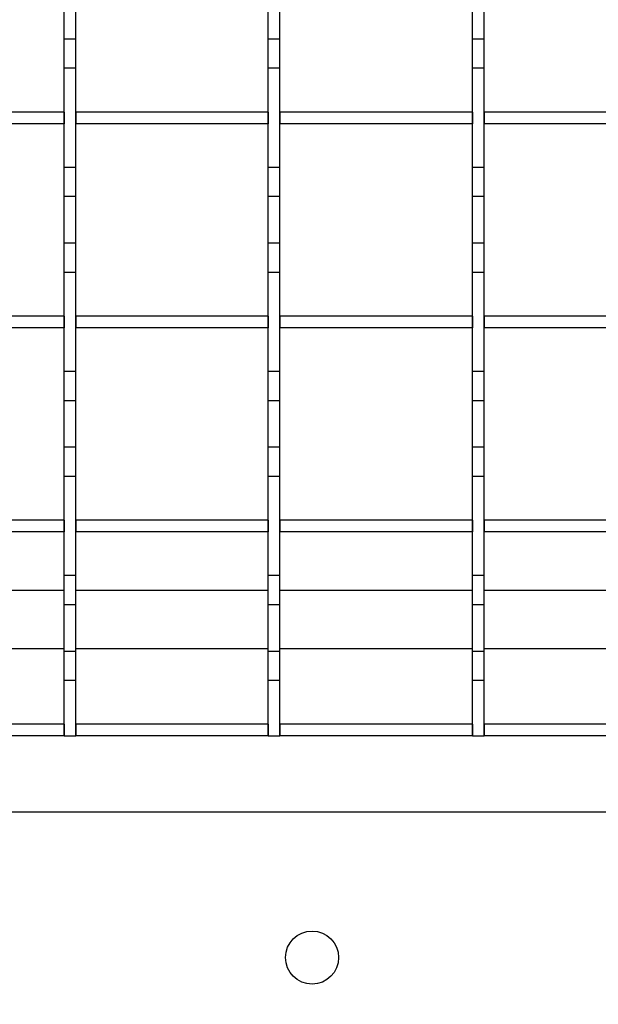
# Model space of a CAD drawing. Extents: x -72 to 51457, y 0 to 26838.
# Tile 145 of 203: x 10220 to 10319, y 9492 to 9661. Entities that reach past the tile are written whole.
import ezdxf
from ezdxf.enums import TextEntityAlignment as Align

# ---------------------------------------------------------------- set-up
doc = ezdxf.new("R2010")
doc.units = 0
doc.header["$LTSCALE"] = 12
for name, pattern in [('LDM', [0]), ('LEA', [0]), ('LFUN', [0]), ('SOLID_THIN', [0])]:
    doc.linetypes.add(name, pattern=pattern)
doc.layers.get('0').update_dxf_attribs({"linetype": 'CONTINUOUS'})
doc.layers.add('4', color=7, linetype='CONTINUOUS')
doc.styles.get("Standard").update_dxf_attribs({"font": 'medtext', "width": 0.75})
doc.styles.add('TDM', font='TXT', dxfattribs={"width": 0.675})
doc.dimstyles.new('MEDDIM1642', dxfattribs={"dimscale": 20, "dimtxt": 6, "dimasz": 3.5, "dimexe": 2.5, "dimexo": 2.5, "dimgap": 1.665, "dimtad": 1, "dimdec": 4, "dimrnd": 1, "dimzin": 12, "dimdsep": 46, "dimtxsty": 'Standard', "dimblk": 'MEDFUNV_7', "dimcen": 30, "dimclrd": 7, "dimclre": 7, "dimclrt": 7, "dimadec": 0, "dimazin": 0, "dimtfac": 0.7, "dimtdec": 4, "dimtmove": 0, "dimatfit": 3, "dimldrblk": 'MEDFUNV_7', "dimfxl": 0, "dimtolj": 1, "dimtzin": 0, "dimarcsym": 0})
doc.dimstyles.new('MEDDIM8157', dxfattribs={"dimscale": 20, "dimtxt": 6, "dimasz": 3.5, "dimexe": 2.5, "dimexo": 2.5, "dimgap": 1.665, "dimtad": 1, "dimdec": 4, "dimrnd": 1, "dimzin": 12, "dimdsep": 46, "dimtxsty": 'Standard', "dimblk": 'MEDFUNV_7', "dimcen": 30, "dimclrd": 7, "dimclre": 7, "dimclrt": 7, "dimadec": 0, "dimazin": 0, "dimtfac": 0.7, "dimtdec": 4, "dimtmove": 0, "dimatfit": 3, "dimldrblk": 'MEDFUNV_7', "dimfxl": 0, "dimtolj": 1, "dimtzin": 0, "dimarcsym": 0})

# ---------------------------------------------------------------- blocks, each defined once
blk = doc.blocks.new('MEDFUNV_6')
at = {"color": 0, "linetype": 'LFUN', "lineweight": -2}
for points in [[(1, 0.1333), (0, 0), (1, -0.1333), (1, 0.1333)], [(1, 0.1111), (0.1667, 0), (1, -0.1111)], [(1, 0.0889), (0.3333, 0), (1, -0.0889)], [(1, 0.0667), (0.5, 0), (1, -0.0667)], [(1, 0.0444), (0.6667, 0), (1, -0.0444)], [(1, 0.0222), (0.8333, 0), (1, -0.0222)]]:
    blk.add_lwpolyline(points, dxfattribs=at)
blk = doc.blocks.new('MEDFUNV_7')
at = {"color": 0, "linetype": 'LFUN', "lineweight": -2}
for points in [[(-1, 0.1333), (0, 0), (-1, -0.1333), (-1, 0.1333)], [(-1, 0.1111), (-0.1667, 0), (-1, -0.1111)], [(-1, 0.0889), (-0.3333, 0), (-1, -0.0889)], [(-1, 0.0667), (-0.5, 0), (-1, -0.0667)], [(-1, 0.0444), (-0.6667, 0), (-1, -0.0444)], [(-1, 0.0222), (-0.8333, 0), (-1, -0.0222)]]:
    blk.add_lwpolyline(points, dxfattribs=at)
blk = doc.blocks.new('MEDCLUMP_DIM_1643_')
at = {"layer": '4', "color": 7, "linetype": 'LEA', "lineweight": 25}
for p, q in [((5834.76, 9566.68), (5834.76, 10860.26)), ((10834.76, 9478.68), (10834.76, 10860.26))]:
    blk.add_line(p, q, dxfattribs=at)
at = {"layer": '4', "color": 7, "linetype": 'LDM', "lineweight": 25}
blk.add_line((5834.76, 10810.26), (10834.76, 10810.26), dxfattribs=at)
at = {"layer": '4', "color": 7, "linetype": 'LDM', "lineweight": 25, "xscale": 70, "yscale": 70, "zscale": 70}
for name, p in [('MEDFUNV_6', (5834.76, 10810.26)), ('MEDFUNV_7', (10834.76, 10810.26))]:
    blk.add_blockref(name, p, dxfattribs=at)
at = {"layer": '4', "color": 7, "lineweight": 25, "style": 'TDM', "width": 0.781579}
blk.add_text('5000', height=120, dxfattribs=at).set_placement((8186.26, 10810.26), align=Align.BOTTOM_LEFT)
blk = doc.blocks.new('*D70')
at = {"lineweight": 0}
blk.add_blockref('MEDCLUMP_DIM_1643_', (0, 0), dxfattribs=at)
blk = doc.blocks.new('MEDCLUMP_DIM_8158_')
at = {"layer": '4', "color": 7, "linetype": 'LEA', "lineweight": 25}
for p, q in [((5834.76, 10690.47), (5834.76, 11104.98)), ((11834.76, 9566.34), (11834.76, 11104.98))]:
    blk.add_line(p, q, dxfattribs=at)
at = {"layer": '4', "color": 7, "linetype": 'LDM', "lineweight": 25}
blk.add_line((5834.76, 11054.98), (11834.76, 11054.98), dxfattribs=at)
at = {"layer": '4', "color": 7, "linetype": 'LDM', "lineweight": 25, "xscale": 70, "yscale": 70, "zscale": 70}
for name, p in [('MEDFUNV_6', (5834.76, 11054.98)), ('MEDFUNV_7', (11834.76, 11054.98))]:
    blk.add_blockref(name, p, dxfattribs=at)
at = {"layer": '4', "color": 7, "lineweight": 25, "style": 'TDM'}
for s, width, p in [('( Option Aquaclean)', 0.748515, (8267.25, 11054.98)), ('6000', 0.781579, (7890.26, 11054.98))]:
    blk.add_text(s, height=120, dxfattribs=dict(at, width=width)).set_placement(p, align=Align.BOTTOM_LEFT)
blk = doc.blocks.new('*D16')
at = {"lineweight": 0}
blk.add_blockref('MEDCLUMP_DIM_8158_', (0, 0), dxfattribs=at)
blk = doc.blocks.new('Vela_Drauf')
at = {"color": 7, "linetype": 'SOLID_THIN', "lineweight": 25}
for p, q in [((10227.26, 9657.18), (10227.26, 9665.18)), ((10229.26, 9657.18), (10229.26, 9665.18)), ((10262.26, 9657.18), (10262.26, 9665.18)), ((10264.26, 9657.18), (10264.26, 9665.18)), ((10297.26, 9657.18), (10297.26, 9665.18)), ((10299.26, 9657.18), (10299.26, 9665.18)), ((10229.26, 9657.18), (10227.26, 9657.18)), ((10227.26, 9652.18), (10227.26, 9657.18)), ((10229.26, 9652.18), (10229.26, 9657.18)), ((10264.26, 9657.18), (10262.26, 9657.18)), ((10262.26, 9652.18), (10262.26, 9657.18)), ((10264.26, 9652.18), (10264.26, 9657.18)), ((10299.26, 9657.18), (10297.26, 9657.18)), ((10297.26, 9652.18), (10297.26, 9657.18)), ((10299.26, 9652.18), (10299.26, 9657.18)), ((10229.26, 9652.18), (10227.26, 9652.18)), ((10227.26, 9635.18), (10227.26, 9652.18)), ((10229.26, 9635.18), (10229.26, 9652.18)), ((10264.26, 9652.18), (10262.26, 9652.18)), ((10262.26, 9635.18), (10262.26, 9652.18)), ((10264.26, 9635.18), (10264.26, 9652.18)), ((10299.26, 9652.18), (10297.26, 9652.18)), ((10297.26, 9635.18), (10297.26, 9652.18)), ((10299.26, 9635.18), (10299.26, 9652.18)), ((10227.26, 9644.68), (10194.26, 9644.68)), ((10227.26, 9644.68), (10227.26, 9642.68)), ((10229.26, 9644.68), (10229.26, 9642.68)), ((10262.26, 9644.68), (10229.26, 9644.68)), ((10262.26, 9644.68), (10262.26, 9642.68)), ((10264.26, 9644.68), (10264.26, 9642.68)), ((10297.26, 9644.68), (10264.26, 9644.68)), ((10297.26, 9644.68), (10297.26, 9642.68)), ((10299.26, 9644.68), (10299.26, 9642.68)), ((10332.26, 9644.68), (10299.26, 9644.68)), ((10227.26, 9642.68), (10194.26, 9642.68)), ((10262.26, 9642.68), (10229.26, 9642.68)), ((10297.26, 9642.68), (10264.26, 9642.68)), ((10332.26, 9642.68), (10299.26, 9642.68)), ((10229.26, 9635.18), (10227.26, 9635.18)), ((10227.26, 9630.18), (10227.26, 9635.18)), ((10229.26, 9630.18), (10229.26, 9635.18)), ((10264.26, 9635.18), (10262.26, 9635.18)), ((10262.26, 9630.18), (10262.26, 9635.18)), ((10264.26, 9630.18), (10264.26, 9635.18)), ((10299.26, 9635.18), (10297.26, 9635.18)), ((10297.26, 9630.18), (10297.26, 9635.18)), ((10299.26, 9630.18), (10299.26, 9635.18)), ((10229.26, 9630.18), (10227.26, 9630.18)), ((10227.26, 9622.18), (10227.26, 9630.18)), ((10229.26, 9622.18), (10229.26, 9630.18)), ((10264.26, 9630.18), (10262.26, 9630.18)), ((10262.26, 9622.18), (10262.26, 9630.18)), ((10264.26, 9622.18), (10264.26, 9630.18)), ((10299.26, 9630.18), (10297.26, 9630.18)), ((10297.26, 9622.18), (10297.26, 9630.18)), ((10299.26, 9622.18), (10299.26, 9630.18)), ((10229.26, 9622.18), (10227.26, 9622.18)), ((10227.26, 9617.18), (10227.26, 9622.18)), ((10229.26, 9617.18), (10229.26, 9622.18)), ((10264.26, 9622.18), (10262.26, 9622.18)), ((10262.26, 9617.18), (10262.26, 9622.18)), ((10264.26, 9617.18), (10264.26, 9622.18)), ((10299.26, 9622.18), (10297.26, 9622.18)), ((10297.26, 9617.18), (10297.26, 9622.18)), ((10299.26, 9617.18), (10299.26, 9622.18)), ((10229.26, 9617.18), (10227.26, 9617.18)), ((10227.26, 9600.18), (10227.26, 9617.18)), ((10229.26, 9600.18), (10229.26, 9617.18)), ((10264.26, 9617.18), (10262.26, 9617.18)), ((10262.26, 9600.18), (10262.26, 9617.18)), ((10264.26, 9600.18), (10264.26, 9617.18)), ((10299.26, 9617.18), (10297.26, 9617.18)), ((10297.26, 9600.18), (10297.26, 9617.18)), ((10299.26, 9600.18), (10299.26, 9617.18)), ((10227.26, 9609.68), (10194.26, 9609.68)), ((10227.26, 9609.68), (10227.26, 9607.68)), ((10229.26, 9609.68), (10229.26, 9607.68)), ((10262.26, 9609.68), (10229.26, 9609.68)), ((10262.26, 9609.68), (10262.26, 9607.68)), ((10264.26, 9609.68), (10264.26, 9607.68)), ((10297.26, 9609.68), (10264.26, 9609.68)), ((10297.26, 9609.68), (10297.26, 9607.68)), ((10299.26, 9609.68), (10299.26, 9607.68)), ((10332.26, 9609.68), (10299.26, 9609.68)), ((10227.26, 9607.68), (10194.26, 9607.68)), ((10262.26, 9607.68), (10229.26, 9607.68)), ((10297.26, 9607.68), (10264.26, 9607.68)), ((10332.26, 9607.68), (10299.26, 9607.68)), ((10229.26, 9600.18), (10227.26, 9600.18)), ((10227.26, 9595.18), (10227.26, 9600.18)), ((10229.26, 9595.18), (10229.26, 9600.18)), ((10264.26, 9600.18), (10262.26, 9600.18)), ((10262.26, 9595.18), (10262.26, 9600.18)), ((10264.26, 9595.18), (10264.26, 9600.18)), ((10299.26, 9600.18), (10297.26, 9600.18)), ((10297.26, 9595.18), (10297.26, 9600.18)), ((10299.26, 9595.18), (10299.26, 9600.18)), ((10229.26, 9595.18), (10227.26, 9595.18)), ((10227.26, 9587.18), (10227.26, 9595.18)), ((10229.26, 9587.18), (10229.26, 9595.18)), ((10264.26, 9595.18), (10262.26, 9595.18)), ((10262.26, 9587.18), (10262.26, 9595.18)), ((10264.26, 9587.18), (10264.26, 9595.18)), ((10299.26, 9595.18), (10297.26, 9595.18)), ((10297.26, 9587.18), (10297.26, 9595.18)), ((10299.26, 9587.18), (10299.26, 9595.18)), ((10229.26, 9587.18), (10227.26, 9587.18)), ((10227.26, 9582.18), (10227.26, 9587.18)), ((10229.26, 9582.18), (10229.26, 9587.18)), ((10264.26, 9587.18), (10262.26, 9587.18)), ((10262.26, 9582.18), (10262.26, 9587.18)), ((10264.26, 9582.18), (10264.26, 9587.18)), ((10299.26, 9587.18), (10297.26, 9587.18)), ((10297.26, 9582.18), (10297.26, 9587.18)), ((10299.26, 9582.18), (10299.26, 9587.18)), ((10229.26, 9582.18), (10227.26, 9582.18)), ((10227.26, 9565.18), (10227.26, 9582.18)), ((10229.26, 9565.18), (10229.26, 9582.18)), ((10264.26, 9582.18), (10262.26, 9582.18)), ((10262.26, 9565.18), (10262.26, 9582.18)), ((10264.26, 9565.18), (10264.26, 9582.18)), ((10299.26, 9582.18), (10297.26, 9582.18)), ((10297.26, 9565.18), (10297.26, 9582.18)), ((10299.26, 9565.18), (10299.26, 9582.18)), ((10227.26, 9574.68), (10194.26, 9574.68)), ((10227.26, 9574.68), (10227.26, 9572.68)), ((10229.26, 9574.68), (10229.26, 9572.68)), ((10262.26, 9574.68), (10229.26, 9574.68)), ((10262.26, 9574.68), (10262.26, 9572.68)), ((10264.26, 9574.68), (10264.26, 9572.68)), ((10297.26, 9574.68), (10264.26, 9574.68)), ((10297.26, 9574.68), (10297.26, 9572.68)), ((10299.26, 9574.68), (10299.26, 9572.68)), ((10332.26, 9574.68), (10299.26, 9574.68)), ((10227.26, 9572.68), (10194.26, 9572.68)), ((10262.26, 9572.68), (10229.26, 9572.68)), ((10297.26, 9572.68), (10264.26, 9572.68)), ((10332.26, 9572.68), (10299.26, 9572.68)), ((10229.26, 9565.18), (10227.26, 9565.18)), ((10227.26, 9560.18), (10227.26, 9565.18)), ((10229.26, 9560.18), (10229.26, 9565.18)), ((10264.26, 9565.18), (10262.26, 9565.18)), ((10262.26, 9560.18), (10262.26, 9565.18)), ((10264.26, 9560.18), (10264.26, 9565.18)), ((10299.26, 9565.18), (10297.26, 9565.18)), ((10297.26, 9560.18), (10297.26, 9565.18)), ((10299.26, 9560.18), (10299.26, 9565.18)), ((10194.26, 9562.68), (10227.26, 9562.68)), ((10229.26, 9562.68), (10262.26, 9562.68)), ((10264.26, 9562.68), (10297.26, 9562.68)), ((10299.26, 9562.68), (10332.26, 9562.68)), ((10229.26, 9560.18), (10227.26, 9560.18)), ((10227.26, 9552.18), (10227.26, 9560.18)), ((10229.26, 9552.18), (10229.26, 9560.18)), ((10264.26, 9560.18), (10262.26, 9560.18)), ((10262.26, 9552.18), (10262.26, 9560.18)), ((10264.26, 9552.18), (10264.26, 9560.18)), ((10297.26, 9552.18), (10297.26, 9560.18)), ((10299.26, 9560.18), (10297.26, 9560.18)), ((10299.26, 9552.18), (10299.26, 9560.18)), ((10194.26, 9552.68), (10227.26, 9552.68)), ((10229.26, 9552.18), (10227.26, 9552.18)), ((10227.26, 9547.18), (10227.26, 9552.18)), ((10229.26, 9552.68), (10262.26, 9552.68)), ((10229.26, 9547.18), (10229.26, 9552.18)), ((10264.26, 9552.18), (10262.26, 9552.18)), ((10262.26, 9547.18), (10262.26, 9552.18)), ((10264.26, 9552.68), (10297.26, 9552.68)), ((10264.26, 9547.18), (10264.26, 9552.18)), ((10299.26, 9552.18), (10297.26, 9552.18)), ((10297.26, 9547.18), (10297.26, 9552.18)), ((10299.26, 9552.68), (10332.26, 9552.68)), ((10299.26, 9547.18), (10299.26, 9552.18)), ((10229.26, 9547.18), (10227.26, 9547.18)), ((10227.26, 9537.68), (10227.26, 9547.18)), ((10229.26, 9537.68), (10229.26, 9547.18)), ((10264.26, 9547.18), (10262.26, 9547.18)), ((10262.26, 9537.68), (10262.26, 9547.18)), ((10264.26, 9537.68), (10264.26, 9547.18)), ((10297.26, 9537.68), (10297.26, 9547.18)), ((10299.26, 9547.18), (10297.26, 9547.18)), ((10299.26, 9537.68), (10299.26, 9547.18)), ((10227.26, 9539.68), (10194.26, 9539.68)), ((10227.26, 9539.68), (10227.26, 9537.68)), ((10229.26, 9539.68), (10229.26, 9537.68)), ((10262.26, 9539.68), (10229.26, 9539.68)), ((10262.26, 9539.68), (10262.26, 9537.68)), ((10264.26, 9539.68), (10264.26, 9537.68)), ((10297.26, 9539.68), (10264.26, 9539.68)), ((10297.26, 9539.68), (10297.26, 9537.68)), ((10299.26, 9539.68), (10299.26, 9537.68)), ((10332.26, 9539.68), (10299.26, 9539.68)), ((10227.26, 9537.68), (10194.26, 9537.68)), ((10227.26, 9537.68), (10229.26, 9537.68)), ((10262.26, 9537.68), (10229.26, 9537.68)), ((10262.26, 9537.68), (10264.26, 9537.68)), ((10297.26, 9537.68), (10264.26, 9537.68)), ((10297.26, 9537.68), (10299.26, 9537.68)), ((10332.26, 9537.68), (10299.26, 9537.68)), ((9819.76, 9524.68), (10709.76, 9524.68))]:
    blk.add_line(p, q, dxfattribs=at)
blk.add_circle((10269.76, 9499.68), 4.55, dxfattribs=at)
blk = doc.blocks.new('Türen_Drauf')
at = {"color": 7, "linetype": 'SOLID_THIN', "lineweight": 25}
for p, q in [((10227.26, 9657.18), (10227.26, 9665.18)), ((10229.26, 9657.18), (10229.26, 9665.18)), ((10262.26, 9657.18), (10262.26, 9665.18)), ((10264.26, 9657.18), (10264.26, 9665.18)), ((10297.26, 9657.18), (10297.26, 9665.18)), ((10299.26, 9657.18), (10299.26, 9665.18)), ((10229.26, 9657.18), (10227.26, 9657.18)), ((10227.26, 9652.18), (10227.26, 9657.18)), ((10229.26, 9652.18), (10229.26, 9657.18)), ((10264.26, 9657.18), (10262.26, 9657.18)), ((10262.26, 9652.18), (10262.26, 9657.18)), ((10264.26, 9652.18), (10264.26, 9657.18)), ((10299.26, 9657.18), (10297.26, 9657.18)), ((10297.26, 9652.18), (10297.26, 9657.18)), ((10299.26, 9652.18), (10299.26, 9657.18)), ((10229.26, 9652.18), (10227.26, 9652.18)), ((10227.26, 9635.18), (10227.26, 9652.18)), ((10229.26, 9635.18), (10229.26, 9652.18)), ((10264.26, 9652.18), (10262.26, 9652.18)), ((10262.26, 9635.18), (10262.26, 9652.18)), ((10264.26, 9635.18), (10264.26, 9652.18)), ((10299.26, 9652.18), (10297.26, 9652.18)), ((10297.26, 9635.18), (10297.26, 9652.18)), ((10299.26, 9635.18), (10299.26, 9652.18)), ((10227.26, 9644.68), (10194.26, 9644.68)), ((10227.26, 9644.68), (10227.26, 9642.68)), ((10229.26, 9644.68), (10229.26, 9642.68)), ((10262.26, 9644.68), (10229.26, 9644.68)), ((10262.26, 9644.68), (10262.26, 9642.68)), ((10264.26, 9644.68), (10264.26, 9642.68)), ((10297.26, 9644.68), (10264.26, 9644.68)), ((10297.26, 9644.68), (10297.26, 9642.68)), ((10299.26, 9644.68), (10299.26, 9642.68)), ((10332.26, 9644.68), (10299.26, 9644.68)), ((10227.26, 9642.68), (10194.26, 9642.68)), ((10262.26, 9642.68), (10229.26, 9642.68)), ((10297.26, 9642.68), (10264.26, 9642.68)), ((10332.26, 9642.68), (10299.26, 9642.68)), ((10229.26, 9635.18), (10227.26, 9635.18)), ((10227.26, 9630.18), (10227.26, 9635.18)), ((10229.26, 9630.18), (10229.26, 9635.18)), ((10264.26, 9635.18), (10262.26, 9635.18)), ((10262.26, 9630.18), (10262.26, 9635.18)), ((10264.26, 9630.18), (10264.26, 9635.18)), ((10299.26, 9635.18), (10297.26, 9635.18)), ((10297.26, 9630.18), (10297.26, 9635.18)), ((10299.26, 9630.18), (10299.26, 9635.18)), ((10229.26, 9630.18), (10227.26, 9630.18)), ((10227.26, 9622.18), (10227.26, 9630.18)), ((10229.26, 9622.18), (10229.26, 9630.18)), ((10264.26, 9630.18), (10262.26, 9630.18)), ((10262.26, 9622.18), (10262.26, 9630.18)), ((10264.26, 9622.18), (10264.26, 9630.18)), ((10299.26, 9630.18), (10297.26, 9630.18)), ((10297.26, 9622.18), (10297.26, 9630.18)), ((10299.26, 9622.18), (10299.26, 9630.18)), ((10229.26, 9622.18), (10227.26, 9622.18)), ((10227.26, 9617.18), (10227.26, 9622.18)), ((10229.26, 9617.18), (10229.26, 9622.18)), ((10264.26, 9622.18), (10262.26, 9622.18)), ((10262.26, 9617.18), (10262.26, 9622.18)), ((10264.26, 9617.18), (10264.26, 9622.18)), ((10299.26, 9622.18), (10297.26, 9622.18)), ((10297.26, 9617.18), (10297.26, 9622.18)), ((10299.26, 9617.18), (10299.26, 9622.18)), ((10229.26, 9617.18), (10227.26, 9617.18)), ((10227.26, 9600.18), (10227.26, 9617.18)), ((10229.26, 9600.18), (10229.26, 9617.18)), ((10264.26, 9617.18), (10262.26, 9617.18)), ((10262.26, 9600.18), (10262.26, 9617.18)), ((10264.26, 9600.18), (10264.26, 9617.18)), ((10299.26, 9617.18), (10297.26, 9617.18)), ((10297.26, 9600.18), (10297.26, 9617.18)), ((10299.26, 9600.18), (10299.26, 9617.18)), ((10227.26, 9609.68), (10194.26, 9609.68)), ((10227.26, 9609.68), (10227.26, 9607.68)), ((10229.26, 9609.68), (10229.26, 9607.68)), ((10262.26, 9609.68), (10229.26, 9609.68)), ((10262.26, 9609.68), (10262.26, 9607.68)), ((10264.26, 9609.68), (10264.26, 9607.68)), ((10297.26, 9609.68), (10264.26, 9609.68)), ((10297.26, 9609.68), (10297.26, 9607.68)), ((10299.26, 9609.68), (10299.26, 9607.68)), ((10332.26, 9609.68), (10299.26, 9609.68)), ((10227.26, 9607.68), (10194.26, 9607.68)), ((10262.26, 9607.68), (10229.26, 9607.68)), ((10297.26, 9607.68), (10264.26, 9607.68)), ((10332.26, 9607.68), (10299.26, 9607.68)), ((10229.26, 9600.18), (10227.26, 9600.18)), ((10227.26, 9595.18), (10227.26, 9600.18)), ((10229.26, 9595.18), (10229.26, 9600.18)), ((10264.26, 9600.18), (10262.26, 9600.18)), ((10262.26, 9595.18), (10262.26, 9600.18)), ((10264.26, 9595.18), (10264.26, 9600.18)), ((10299.26, 9600.18), (10297.26, 9600.18)), ((10297.26, 9595.18), (10297.26, 9600.18)), ((10299.26, 9595.18), (10299.26, 9600.18)), ((10229.26, 9595.18), (10227.26, 9595.18)), ((10227.26, 9587.18), (10227.26, 9595.18)), ((10229.26, 9587.18), (10229.26, 9595.18)), ((10264.26, 9595.18), (10262.26, 9595.18)), ((10262.26, 9587.18), (10262.26, 9595.18)), ((10264.26, 9587.18), (10264.26, 9595.18)), ((10299.26, 9595.18), (10297.26, 9595.18)), ((10297.26, 9587.18), (10297.26, 9595.18)), ((10299.26, 9587.18), (10299.26, 9595.18)), ((10229.26, 9587.18), (10227.26, 9587.18)), ((10227.26, 9582.18), (10227.26, 9587.18)), ((10229.26, 9582.18), (10229.26, 9587.18)), ((10264.26, 9587.18), (10262.26, 9587.18)), ((10262.26, 9582.18), (10262.26, 9587.18)), ((10264.26, 9582.18), (10264.26, 9587.18)), ((10299.26, 9587.18), (10297.26, 9587.18)), ((10297.26, 9582.18), (10297.26, 9587.18)), ((10299.26, 9582.18), (10299.26, 9587.18)), ((10229.26, 9582.18), (10227.26, 9582.18)), ((10227.26, 9565.18), (10227.26, 9582.18)), ((10229.26, 9565.18), (10229.26, 9582.18)), ((10264.26, 9582.18), (10262.26, 9582.18)), ((10262.26, 9565.18), (10262.26, 9582.18)), ((10264.26, 9565.18), (10264.26, 9582.18)), ((10299.26, 9582.18), (10297.26, 9582.18)), ((10297.26, 9565.18), (10297.26, 9582.18)), ((10299.26, 9565.18), (10299.26, 9582.18)), ((10227.26, 9574.68), (10194.26, 9574.68)), ((10227.26, 9574.68), (10227.26, 9572.68)), ((10229.26, 9574.68), (10229.26, 9572.68)), ((10262.26, 9574.68), (10229.26, 9574.68)), ((10262.26, 9574.68), (10262.26, 9572.68)), ((10264.26, 9574.68), (10264.26, 9572.68)), ((10297.26, 9574.68), (10264.26, 9574.68)), ((10297.26, 9574.68), (10297.26, 9572.68)), ((10299.26, 9574.68), (10299.26, 9572.68)), ((10332.26, 9574.68), (10299.26, 9574.68)), ((10227.26, 9572.68), (10194.26, 9572.68)), ((10262.26, 9572.68), (10229.26, 9572.68)), ((10297.26, 9572.68), (10264.26, 9572.68)), ((10332.26, 9572.68), (10299.26, 9572.68)), ((10229.26, 9565.18), (10227.26, 9565.18)), ((10227.26, 9560.18), (10227.26, 9565.18)), ((10229.26, 9560.18), (10229.26, 9565.18)), ((10264.26, 9565.18), (10262.26, 9565.18)), ((10262.26, 9560.18), (10262.26, 9565.18)), ((10264.26, 9560.18), (10264.26, 9565.18)), ((10299.26, 9565.18), (10297.26, 9565.18)), ((10297.26, 9560.18), (10297.26, 9565.18)), ((10299.26, 9560.18), (10299.26, 9565.18)), ((10229.26, 9560.18), (10227.26, 9560.18)), ((10227.26, 9552.18), (10227.26, 9560.18)), ((10229.26, 9552.18), (10229.26, 9560.18)), ((10264.26, 9560.18), (10262.26, 9560.18)), ((10262.26, 9552.18), (10262.26, 9560.18)), ((10264.26, 9552.18), (10264.26, 9560.18)), ((10297.26, 9552.18), (10297.26, 9560.18)), ((10299.26, 9560.18), (10297.26, 9560.18)), ((10299.26, 9552.18), (10299.26, 9560.18)), ((10229.26, 9552.18), (10227.26, 9552.18)), ((10227.26, 9547.18), (10227.26, 9552.18)), ((10229.26, 9547.18), (10229.26, 9552.18)), ((10264.26, 9552.18), (10262.26, 9552.18)), ((10262.26, 9547.18), (10262.26, 9552.18)), ((10264.26, 9547.18), (10264.26, 9552.18)), ((10299.26, 9552.18), (10297.26, 9552.18)), ((10297.26, 9547.18), (10297.26, 9552.18)), ((10299.26, 9547.18), (10299.26, 9552.18)), ((10229.26, 9547.18), (10227.26, 9547.18)), ((10227.26, 9537.68), (10227.26, 9547.18)), ((10229.26, 9537.68), (10229.26, 9547.18)), ((10264.26, 9547.18), (10262.26, 9547.18)), ((10262.26, 9537.68), (10262.26, 9547.18)), ((10264.26, 9537.68), (10264.26, 9547.18)), ((10297.26, 9537.68), (10297.26, 9547.18)), ((10299.26, 9547.18), (10297.26, 9547.18)), ((10299.26, 9537.68), (10299.26, 9547.18)), ((10227.26, 9539.68), (10194.26, 9539.68)), ((10227.26, 9539.68), (10227.26, 9537.68)), ((10229.26, 9539.68), (10229.26, 9537.68)), ((10262.26, 9539.68), (10229.26, 9539.68)), ((10262.26, 9539.68), (10262.26, 9537.68)), ((10264.26, 9539.68), (10264.26, 9537.68)), ((10297.26, 9539.68), (10264.26, 9539.68)), ((10297.26, 9539.68), (10297.26, 9537.68)), ((10299.26, 9539.68), (10299.26, 9537.68)), ((10332.26, 9539.68), (10299.26, 9539.68)), ((10227.26, 9537.68), (10194.26, 9537.68)), ((10227.26, 9537.68), (10229.26, 9537.68)), ((10262.26, 9537.68), (10229.26, 9537.68)), ((10262.26, 9537.68), (10264.26, 9537.68)), ((10297.26, 9537.68), (10264.26, 9537.68)), ((10297.26, 9537.68), (10299.26, 9537.68)), ((10332.26, 9537.68), (10299.26, 9537.68))]:
    blk.add_line(p, q, dxfattribs=at)

msp = doc.modelspace()

# ---------------------------------------------------------------- block references
at = {"lineweight": 0}
for name in ['Türen_Drauf', 'Vela_Drauf']:
    msp.add_blockref(name, (0, 0), dxfattribs=at)

# ---------------------------------------------------------------- dimensions: what is measured, and where the dimension line sits
at = {"layer": '4', "color": 7, "linetype": 'LDM', "lineweight": 25}
dim = msp.add_linear_dim(base=(5834.76, 11054.98), p1=(11834.76, 9546.34), p2=(5834.76, 10670.47), text='<> ( Option Aquaclean)', dimstyle='MEDDIM8157', override={"dimscale": 20, "dimdec": 0, "dimblk": 'MEDFUNV_7', "dimclrd": 7, "dimclre": 7, "dimclrt": 7, "dimtzin": 8}, dxfattribs=at)
dim.commit()
dim.dimension.update_dxf_attribs({"geometry": '*D16', "text_midpoint": (8038.76, 11154.98)})
dim = msp.add_linear_dim(base=(5834.76, 10810.26), p1=(10834.76, 9458.68), p2=(5834.76, 9546.68), dimstyle='MEDDIM1642', override={"dimscale": 20, "dimdec": 0, "dimblk": 'MEDFUNV_7', "dimclrd": 7, "dimclre": 7, "dimclrt": 7, "dimtzin": 8}, dxfattribs=at)
dim.commit()
dim.dimension.update_dxf_attribs({"geometry": '*D70', "text_midpoint": (8334.76, 10910.26)})

doc.saveas('drawing.dxf')
